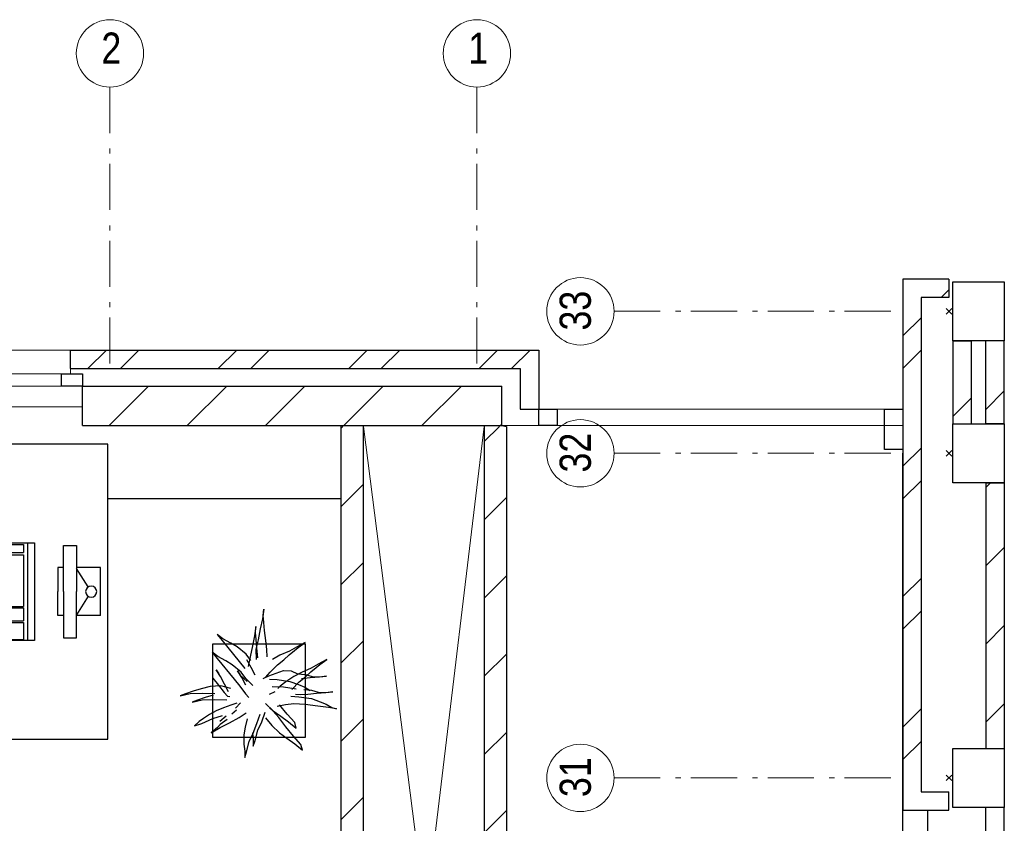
# Model space of a CAD drawing. Header units: millimetres. Extents: x 293454 to 524618, y 211738 to 307297.
# Tile 32 of 152: x 390348 to 395688, y 261167 to 265525. Entities that reach past the tile are written whole.
import ezdxf

# ---------------------------------------------------------------- set-up
doc = ezdxf.new("R2010")
doc.units = ezdxf.units.MM
doc.header["$LTSCALE"] = 400
doc.header["$PDMODE"] = 3
doc.header["$PDSIZE"] = 15
doc.linetypes.add('HIDDEN', pattern=[0.375, 0.25, -0.125])
doc.linetypes.add('STYLE_06', pattern=[1.041641, 0.625, -0.208282, 0.069427, -0.138931])
for name, color, linetype in [('-ve', 2, 'HIDDEN'), ('inlay', 6, 'Continuous'), ('inr', 4, 'Continuous'), ('plant', 114, 'Continuous'), ('plat', 5, 'Continuous'), ('symbol', 1, 'Continuous'), ('timmerwerk-ge', 150, 'Continuous')]:
    doc.layers.add(name, color=color, linetype=linetype)
for name, color, linetype, lineweight in [('Binnenkozijnen', 140, 'Continuous', 15), ('Buitenkozijnen', 140, 'Continuous', 15), ('mat-baksteen', 5, 'Continuous', 25), ('mat-beton (ihwg)', 5, 'Continuous', 25), ('mat-kalkzandsteen', 5, 'Continuous', 25), ('mat-scheidingswand-horizontaal', 5, 'Continuous', 25), ('None', 7, 'Continuous', 9)]:
    doc.layers.add(name, color=color, linetype=linetype, lineweight=lineweight)
doc.styles.add('Arial Narrow', font='ARIALN.TTF', dxfattribs={"height": 222.25})

# ---------------------------------------------------------------- blocks, each defined once
blk = doc.blocks.new('*X67')
at = {"layer": 'None', "lineweight": 9}
for p, q in [((-20994.2, 8280), (-20780.2, 8494)), ((-20570, 8280), (-20356, 8494)), ((-20145.7, 8280), (-19931.7, 8494)), ((-19721.4, 8280), (-19507.4, 8494)), ((-19297.2, 8280), (-19083.2, 8494)), ((-18872.9, 8280), (-18863.9, 8289))]:
    blk.add_line(p, q, dxfattribs=at)
blk = doc.blocks.new('*X68')
at = {"layer": 'None', "lineweight": 9}
for p, q in [((-21108.5, 8590), (-21008.5, 8690)), ((-20932.1, 8590), (-20832.1, 8690)), ((-20401.4, 8590), (-20301.4, 8690)), ((-20225, 8590), (-20125, 8690)), ((-19694.3, 8590), (-19594.3, 8690)), ((-19517.9, 8590), (-19417.9, 8690)), ((-18987.2, 8590), (-18887.2, 8690)), ((-18810.8, 8590), (-18710.8, 8690))]:
    blk.add_line(p, q, dxfattribs=at)
blk = doc.blocks.new('Gevelpui best-uitbr 1330 (2D)')
at = {"layer": 'Buitenkozijnen', "lineweight": 15}
for p, q in [((-731.5, 71), (731.5, 71)), ((-731.5, 4), (-731.5, 71)), ((731.5, 4), (731.5, 71)), ((-731.5, 4), (731.5, 4))]:
    blk.add_line(p, q, dxfattribs=at)
at = {"layer": 'Buitenkozijnen', "color": 92, "lineweight": 25}
for points in [[(-731.5, 71), (-617.5, 71), (-617.5, 4), (-731.5, 4)], [(617.5, 71), (731.5, 71), (731.5, 4), (617.5, 4)]]:
    blk.add_lwpolyline(points, close=True, dxfattribs=at)
at = {"layer": 'None', "color": 43, "linetype": 'Continuous', "lineweight": 9}
blk.add_line((-731.5, -107), (731.5, -107), dxfattribs=at)
at = {"layer": 'None', "color": 43, "linetype": 'Continuous', "lineweight": 9, "flags": 128}
blk.add_lwpolyline([(-665, 71), (-665, 200), (665, 200), (665, 71)], dxfattribs=at)
blk = doc.blocks.new('*U85')
at = {"layer": 'None', "color": 43, "linetype": 'Continuous', "lineweight": 9}
for p, q in [((-19614.9, 8276), (-18958.9, 3142)), ((-18958.9, 8276), (-19614.9, 2825))]:
    blk.add_line(p, q, dxfattribs=at)
blk = doc.blocks.new('*X87')
at = {"layer": 'None', "lineweight": 9}
for p, q in [((-18958.9, 8194), (-18876.9, 8276)), ((-18958.9, 7769.7), (-18838.9, 7889.7)), ((-18958.9, 7345.4), (-18838.9, 7465.4)), ((-18958.9, 6921.2), (-18838.9, 7041.2)), ((-18958.9, 6496.9), (-18838.9, 6616.9)), ((-18958.9, 6072.6), (-18838.9, 6192.6)), ((-18958.9, 5648.4), (-18838.9, 5768.4)), ((-18958.9, 5224.1), (-18838.9, 5344.1)), ((-18958.9, 4799.8), (-18838.9, 4919.8)), ((-18958.9, 4375.6), (-18838.9, 4495.6)), ((-18958.9, 3951.3), (-18838.9, 4071.3)), ((-18958.9, 3527.1), (-18838.9, 3647.1)), ((-18919.7, 3142), (-18838.9, 3222.8))]:
    blk.add_line(p, q, dxfattribs=at)
blk = doc.blocks.new('*X89')
at = {"layer": 'None', "lineweight": 9}
for p, q in [((-19734.9, 8266.5), (-19725.4, 8276)), ((-19734.9, 7842.2), (-19614.9, 7962.2)), ((-19734.9, 7418), (-19614.9, 7538)), ((-19734.9, 6993.7), (-19614.9, 7113.7)), ((-19734.9, 6569.4), (-19614.9, 6689.4)), ((-19734.9, 6145.2), (-19614.9, 6265.2)), ((-19734.9, 5720.9), (-19614.9, 5840.9)), ((-19734.9, 5296.6), (-19614.9, 5416.6)), ((-19734.9, 4872.4), (-19614.9, 4992.4)), ((-19734.9, 4448.1), (-19614.9, 4568.1)), ((-19734.9, 4023.8), (-19614.9, 4143.8)), ((-19734.9, 3599.6), (-19614.9, 3719.6)), ((-19734.9, 3175.3), (-19614.9, 3295.3)), ((-19734.9, 2751.1), (-19614.9, 2871.1))]:
    blk.add_line(p, q, dxfattribs=at)
blk = doc.blocks.new('*U108')
at = {"layer": 'None', "color": 7, "linetype": 'STYLE_06', "lineweight": 9}
for p, q in [((-20988.9, 10116.2), (-20988.9, 8616.2)), ((-18998.9, 10116.2), (-18998.9, 8616.2))]:
    blk.add_line(p, q, dxfattribs=at)
at = {"layer": 'None', "color": 43, "linetype": 'Continuous', "lineweight": 9}
for centre in [(-20988.9, 10298.8), (-18998.9, 10298.8)]:
    blk.add_circle(centre, 182.6, dxfattribs=at)
at = {"layer": 'None', "color": 8, "char_height": 169.3, "attachment_point": 1, "style": 'Arial Narrow'}
for s, insert in [('2', (-21035.5, 10411.6)), ('1', (-19045.5, 10411.6))]:
    blk.add_mtext(s, dxfattribs=dict(at, insert=insert))
blk = doc.blocks.new('SYMB-CMP4_B2')
for p, q in [((-130, 558.1), (130, 558.1)), ((-130, 558.1), (-130, 428.1)), ((130, 558.1), (130, 428.1)), ((-25.3, 491.9), (-125, 428.1)), ((25.3, 491.9), (125, 428.1)), ((-250, 358.1), (-250, 428.1)), ((-250, 428.1), (0, 428.1)), ((250, 428.1), (0, 428.1)), ((250, 358.1), (250, 428.1)), ((0, 358.1), (-250, 358.1)), ((-130, 358.1), (-130, 328.1)), ((-130, 328.1), (0, 328.1)), ((0, 358.1), (250, 358.1)), ((130, 328.1), (0, 328.1)), ((130, 358.1), (130, 328.1)), ((265, 200), (-265, 200)), ((-265, 200), (-265, 0)), ((265, 162.9), (-265, 162.9)), ((265, 0), (265, 200)), ((-166.8, 141.5), (-259.7, 141.5)), ((-259.7, 12.9), (-259.7, 141.5)), ((-166.8, 12.9), (-166.8, 141.5)), ((-88, 141.5), (-159.1, 141.5)), ((-159.1, 12.9), (-159.1, 141.5)), ((-88, 12.9), (-88, 141.5)), ((200.4, 141.5), (-81.5, 141.5)), ((-81.5, 12.9), (-81.5, 141.5)), ((200.4, 12.9), (200.4, 141.5)), ((254.7, 141.5), (212.3, 141.5)), ((212.3, 12.9), (212.3, 141.5)), ((254.7, 12.9), (254.7, 141.5)), ((-265, 0), (265, 0)), ((-166.8, 12.9), (-259.7, 12.9)), ((-88, 12.9), (-159.1, 12.9)), ((200.4, 12.9), (-81.5, 12.9)), ((254.7, 12.9), (212.3, 12.9))]:
    blk.add_line(p, q)
blk.add_circle((0, 508.1), 30)
blk = doc.blocks.new('boom nieuw 01')
at = {"layer": 'plant', "extrusion": (0, -4.44089e-16, -1)}
for p, q in [((-224.7, 788.7), (-238, 749.2)), ((-224.7, 788.7), (-238, 749.2)), ((-224.7, 744.5), (-224.7, 788.7)), ((-224.7, 744.5), (-224.7, 788.7)), ((-573.8, 694.3), (-627.3, 736.9)), ((-627.3, 736.9), (-616.4, 698.2)), ((-573.8, 694.3), (-627.3, 736.9)), ((-627.3, 736.9), (-616.4, 698.2)), ((-616.4, 698.2), (-563.7, 639.2)), ((-616.4, 698.2), (-563.7, 639.2)), ((-518.7, 654), (-573.8, 694.3)), ((-518.7, 654), (-573.8, 694.3)), ((-284.5, 709.5), (-297.8, 669.9)), ((-284.5, 665.3), (-284.5, 709.5)), ((-238, 749.2), (-256.6, 677.1)), ((-238, 749.2), (-256.6, 677.1)), ((-219.3, 695.7), (-224.7, 744.5)), ((-219.3, 695.7), (-224.7, 744.5)), ((-218.5, 629.8), (-219.3, 695.7)), ((-218.5, 629.8), (-219.3, 695.7)), ((-563.7, 639.2), (-510.2, 574.1)), ((-563.7, 639.2), (-510.2, 574.1)), ((-466.7, 617.5), (-518.7, 654)), ((-466.7, 617.5), (-518.7, 654)), ((-412.5, 564.8), (-466.7, 617.5)), ((-412.5, 564.8), (-466.7, 617.5)), ((-297.8, 669.9), (-316.4, 597.8)), ((-284.5, 618.9), (-308.5, 551.4)), ((-284.5, 618.9), (-308.5, 551.4)), ((-256.6, 677.1), (-284.5, 618.9)), ((-256.6, 677.1), (-284.5, 618.9)), ((-279.1, 616.4), (-284.5, 665.3)), ((-227.1, 576.3), (-218.5, 629.8)), ((-227.1, 576.3), (-218.5, 629.8)), ((-530.6, 541.3), (-584.1, 583.9)), ((-584.1, 583.9), (-573.3, 545.2)), ((-530.6, 541.3), (-584.1, 583.9)), ((-584.1, 583.9), (-573.3, 545.2)), ((-510.2, 574.1), (-462.9, 509.7)), ((-510.2, 574.1), (-462.9, 509.7)), ((-369, 511.3), (-412.5, 564.8)), ((-369, 511.3), (-412.5, 564.8)), ((-316.4, 597.8), (-344.3, 539.7)), ((-308.5, 551.4), (-333.3, 487.8)), ((-308.5, 551.4), (-333.3, 487.8)), ((-242.6, 518.9), (-227.1, 576.3)), ((-242.6, 518.9), (-227.1, 576.3)), ((-55, 579.3), (-119.3, 547.6)), ((-55, 579.3), (-119.3, 547.6)), ((-101.5, 523.5), (-55, 560)), ((-101.5, 523.5), (-55, 560)), ((9.4, 616.6), (-55, 579.3)), ((9.4, 616.6), (-55, 579.3)), ((-55, 560), (-35.5, 579.3)), ((-55, 560), (-35.5, 579.3)), ((-35.5, 579.3), (9.4, 616.6)), ((-35.5, 579.3), (9.4, 616.6)), ((73, 551.4), (-3.8, 516.5)), ((73, 551.4), (-3.8, 516.5)), ((125.7, 568.5), (73, 551.4)), ((125.7, 568.5), (73, 551.4)), ((91.6, 539), (125.7, 568.5)), ((91.6, 539), (125.7, 568.5)), ((-573.3, 545.2), (-520.5, 486.2)), ((-573.3, 545.2), (-520.5, 486.2)), ((-475.6, 501), (-530.6, 541.3)), ((-475.6, 501), (-530.6, 541.3)), ((-520.5, 486.2), (-467, 421.1)), ((-520.5, 486.2), (-467, 421.1)), ((-423.6, 464.5), (-475.6, 501)), ((-423.6, 464.5), (-475.6, 501)), ((-462.9, 509.7), (-423.3, 465.5)), ((-462.9, 509.7), (-423.3, 465.5)), ((-344.3, 539.7), (-368.3, 472.2)), ((-186.8, 511.1), (-234.1, 478.6)), ((-186.8, 511.1), (-234.1, 478.6)), ((-119.3, 547.6), (-186.8, 511.1)), ((-167.4, 459.9), (-135.6, 487.8)), ((-167.4, 459.9), (-135.6, 487.8)), ((-95.3, 500.1), (-50.4, 537.3)), ((-3.8, 516.5), (-69.7, 496.4)), ((-3.8, 516.5), (-69.7, 496.4)), ((-25.5, 463.8), (19.5, 490.2)), ((-25.5, 463.8), (19.5, 490.2)), ((19.5, 490.2), (61.4, 516.5)), ((19.5, 490.2), (61.4, 516.5)), ((61.4, 516.5), (91.6, 539)), ((61.4, 516.5), (91.6, 539)), ((-830.8, 440.5), (-863.4, 450.5)), ((-863.4, 450.5), (-807.5, 440.5)), ((-830.8, 440.5), (-863.4, 450.5)), ((-863.4, 450.5), (-807.5, 440.5)), ((-792.8, 417.2), (-830.8, 440.5)), ((-792.8, 417.2), (-830.8, 440.5)), ((-807.5, 440.5), (-733.1, 431.9)), ((-807.5, 440.5), (-733.1, 431.9)), ((-750.9, 400.1), (-792.8, 417.2)), ((-750.9, 400.1), (-792.8, 417.2)), ((-733.1, 431.9), (-646.2, 418.7)), ((-733.1, 431.9), (-646.2, 418.7)), ((-646.2, 418.7), (-567.1, 414.8)), ((-646.2, 418.7), (-567.1, 414.8)), ((-567.1, 414.8), (-509.8, 422.6)), ((-567.1, 414.8), (-509.8, 422.6)), ((-509.8, 422.6), (-450.9, 434.3)), ((-509.8, 422.6), (-450.9, 434.3)), ((-369.3, 411.8), (-423.6, 464.5)), ((-369.3, 411.8), (-423.6, 464.5)), ((-423.3, 465.5), (-397, 443.8)), ((-423.3, 465.5), (-397, 443.8)), ((-195.4, 408.6), (-161.3, 444.2)), ((-169.7, 409.6), (-127.8, 423.5)), ((-169.7, 409.6), (-127.8, 423.5)), ((-127.8, 423.5), (-78.2, 442.9)), ((-127.8, 423.5), (-78.2, 442.9)), ((-78.2, 442.9), (-25.5, 463.8)), ((-78.2, 442.9), (-25.5, 463.8)), ((-790.1, 339.3), (-724.3, 343.1)), ((-790.1, 339.3), (-724.3, 343.1)), ((-690.5, 378.4), (-750.9, 400.1)), ((-690.5, 378.4), (-750.9, 400.1)), ((-724.3, 343.1), (-665.3, 349.3)), ((-724.3, 343.1), (-665.3, 349.3)), ((-601.3, 365.2), (-690.5, 378.4)), ((-601.3, 365.2), (-690.5, 378.4)), ((-665.3, 349.3), (-612.6, 352.4)), ((-665.3, 349.3), (-612.6, 352.4)), ((-612.6, 352.4), (-577.7, 349.3)), ((-612.6, 352.4), (-577.7, 349.3)), ((-547, 362.1), (-601.3, 365.2)), ((-547, 362.1), (-601.3, 365.2)), ((-397.8, 347), (-435.8, 328.4)), ((-397.8, 347), (-435.8, 328.4)), ((-231.2, 344.3), (-253.6, 370.7)), ((-231.2, 344.3), (-253.6, 370.7)), ((-191.6, 292.4), (-231.2, 344.3)), ((-191.6, 292.4), (-231.2, 344.3)), ((-105.3, 362.3), (-122.3, 363.9)), ((-105.3, 362.3), (-122.3, 363.9)), ((-82.8, 335.9), (-105.3, 362.3)), ((-82.8, 335.9), (-105.3, 362.3)), ((-14.8, 384.6), (-100.1, 386.9)), ((-14.8, 384.6), (-100.1, 386.9)), ((69, 340.7), (-16.3, 343)), ((69, 340.7), (-16.3, 343)), ((70.5, 387.7), (-14.8, 384.6)), ((70.5, 387.7), (-14.8, 384.6)), ((-4.7, 353.6), (51.1, 370.7)), ((-4.7, 353.6), (51.1, 370.7)), ((51.1, 370.7), (103.9, 389.3)), ((51.1, 370.7), (103.9, 389.3)), ((154.3, 343.8), (69, 340.7)), ((154.3, 343.8), (69, 340.7)), ((140.3, 402.5), (70.5, 387.7)), ((140.3, 402.5), (70.5, 387.7)), ((103.9, 389.3), (140.3, 402.5)), ((103.9, 389.3), (140.3, 402.5)), ((134.9, 326.8), (187.6, 345.4)), ((134.9, 326.8), (187.6, 345.4)), ((224.1, 358.6), (154.3, 343.8)), ((224.1, 358.6), (154.3, 343.8)), ((187.6, 345.4), (224.1, 358.6)), ((187.6, 345.4), (224.1, 358.6)), ((-838.2, 330.7), (-790.1, 339.3)), ((-838.2, 330.7), (-790.1, 339.3)), ((-787.1, 335.4), (-838.2, 330.7)), ((-787.1, 335.4), (-838.2, 330.7)), ((-737.4, 334.6), (-787.1, 335.4)), ((-737.4, 334.6), (-787.1, 335.4)), ((-690.9, 319.8), (-737.4, 334.6)), ((-635.8, 315.2), (-690.9, 319.8)), ((-635.8, 315.2), (-690.9, 319.8)), ((-642.4, 298.2), (-680.4, 321.5)), ((-642.4, 298.2), (-680.4, 321.5)), ((-600.5, 281.1), (-642.4, 298.2)), ((-600.5, 281.1), (-642.4, 298.2)), ((-552.9, 314.1), (-604.1, 262.9)), ((-552.9, 314.1), (-604.1, 262.9)), ((-540, 259.4), (-600.5, 281.1)), ((-540, 259.4), (-600.5, 281.1)), ((-582.7, 312.9), (-495.8, 299.8)), ((-582.7, 312.9), (-495.8, 299.8)), ((-511.1, 262.9), (-472.3, 291.6)), ((-511.1, 262.9), (-472.3, 291.6)), ((-495.8, 299.8), (-416.7, 295.8)), ((-495.8, 299.8), (-416.7, 295.8)), ((-472.3, 291.6), (-455.2, 308.6)), ((-472.3, 291.6), (-455.2, 308.6)), ((-280.7, 287.7), (-231.9, 238.1)), ((-280.7, 287.7), (-231.9, 238.1)), ((-233.5, 285.4), (-204, 232.6)), ((-233.5, 285.4), (-204, 232.6)), ((-151.3, 243.5), (-191.6, 292.4)), ((-151.3, 243.5), (-191.6, 292.4)), ((-127.2, 307.4), (-59, 290.3)), ((-127.2, 307.4), (-59, 290.3)), ((-113, 330.5), (-85.1, 277)), ((-113, 330.5), (-85.1, 277)), ((-85.1, 277), (-55.6, 224.2)), ((-85.1, 277), (-55.6, 224.2)), ((-43.2, 284), (-82.8, 335.9)), ((-43.2, 284), (-82.8, 335.9)), ((-59, 290.3), (16.3, 294.2)), ((-59, 290.3), (16.3, 294.2)), ((-2.9, 235.1), (-43.2, 284)), ((-2.9, 235.1), (-43.2, 284)), ((16.3, 294.2), (79.1, 309.7)), ((16.3, 294.2), (79.1, 309.7)), ((79.1, 309.7), (134.9, 326.8)), ((79.1, 309.7), (134.9, 326.8)), ((-794.4, 221.4), (-746.3, 230)), ((-794.4, 221.4), (-746.3, 230)), ((-743.2, 226.1), (-794.4, 221.4)), ((-743.2, 226.1), (-794.4, 221.4)), ((-746.3, 230), (-680.4, 233.8)), ((-746.3, 230), (-680.4, 233.8)), ((-693.6, 225.3), (-743.2, 226.1)), ((-693.6, 225.3), (-743.2, 226.1)), ((-647, 210.5), (-693.6, 225.3)), ((-647, 210.5), (-693.6, 225.3)), ((-647.5, 228), (-685.5, 193.1)), ((-647.5, 228), (-685.5, 193.1)), ((-680.4, 233.8), (-621.4, 240)), ((-680.4, 233.8), (-621.4, 240)), ((-604.1, 262.9), (-647.5, 228)), ((-604.1, 262.9), (-647.5, 228)), ((-592, 205.9), (-647, 210.5)), ((-592, 205.9), (-647, 210.5)), ((-619.6, 196.2), (-567.7, 224.9)), ((-619.6, 196.2), (-567.7, 224.9)), ((-548.5, 185.8), (-592, 205.9)), ((-548.5, 185.8), (-592, 205.9)), ((-567.7, 224.9), (-511.1, 262.9)), ((-567.7, 224.9), (-511.1, 262.9)), ((-450.8, 246.2), (-540, 259.4)), ((-450.8, 246.2), (-540, 259.4)), ((-391.9, 219.1), (-495.8, 183.4)), ((-391.9, 219.1), (-495.8, 183.4)), ((-396.6, 243.1), (-450.8, 246.2)), ((-396.6, 243.1), (-450.8, 246.2)), ((-369.1, 232.3), (-402.5, 195.1)), ((-369.1, 232.3), (-402.5, 195.1)), ((-353.9, 237.7), (-391.9, 219.1)), ((-353.9, 237.7), (-391.9, 219.1)), ((-296.5, 215.1), (-268.6, 161.6)), ((-296.5, 215.1), (-268.6, 161.6)), ((-193.9, 215.6), (-242, 259.8)), ((-193.9, 215.6), (-242, 259.8)), ((-231.9, 238.1), (-199.3, 193.9)), ((-231.9, 238.1), (-199.3, 193.9)), ((-204, 232.6), (-173.8, 186.1)), ((-204, 232.6), (-173.8, 186.1)), ((-173.8, 186.1), (-193.9, 215.6)), ((-173.8, 186.1), (-193.9, 215.6)), ((-33.4, 98.5), (-151.3, 243.5)), ((-33.4, 98.5), (-151.3, 243.5)), ((-55.6, 224.2), (-25.4, 177.7)), ((-55.6, 224.2), (-25.4, 177.7)), ((-25.4, 177.7), (-45.6, 207.2)), ((-25.4, 177.7), (-45.6, 207.2)), ((-747.6, 141.1), (-796.4, 107)), ((-747.6, 141.1), (-796.4, 107)), ((-796.4, 107), (-736.7, 138.8)), ((-796.4, 107), (-736.7, 138.8)), ((-722, 162.8), (-747.6, 141.1)), ((-722, 162.8), (-747.6, 141.1)), ((-736.7, 138.8), (-687.8, 166.7)), ((-736.7, 138.8), (-687.8, 166.7)), ((-685.5, 193.1), (-722, 162.8)), ((-685.5, 193.1), (-722, 162.8)), ((-687.8, 166.7), (-619.6, 196.2)), ((-687.8, 166.7), (-619.6, 196.2)), ((-495.8, 183.4), (-548.5, 185.8)), ((-495.8, 183.4), (-548.5, 185.8)), ((-453.7, 143.9), (-497.1, 109)), ((-453.7, 143.9), (-497.1, 109)), ((-402.5, 195.1), (-453.7, 143.9)), ((-402.5, 195.1), (-453.7, 143.9)), ((-268.6, 161.6), (-239.1, 108.8)), ((-268.6, 161.6), (-239.1, 108.8)), ((-262.5, 88.8), (-247.8, 154.7)), ((-262.5, 88.8), (-247.8, 154.7)), ((-186.4, 119.7), (-226.7, 168.6)), ((-186.4, 119.7), (-226.7, 168.6)), ((-199.3, 193.9), (-138.1, 142.7)), ((-199.3, 193.9), (-138.1, 142.7)), ((-138.1, 142.7), (-93.1, 115.6)), ((-138.1, 142.7), (-93.1, 115.6)), ((-535.1, 74.1), (-571.6, 43.9)), ((-535.1, 74.1), (-571.6, 43.9)), ((-537.4, 47.8), (-469.2, 77.2)), ((-537.4, 47.8), (-469.2, 77.2)), ((-497.1, 109), (-535.1, 74.1)), ((-497.1, 109), (-535.1, 74.1)), ((-469.2, 77.2), (-417.3, 105.9)), ((-469.2, 77.2), (-417.3, 105.9)), ((-380.3, 87.1), (-378, 36.8)), ((-380.3, 87.1), (-378, 36.8)), ((-316.9, 95), (-308.3, 24.4)), ((-316.9, 95), (-308.3, 24.4)), ((-302.7, 34.4), (-303.5, 106.5)), ((-302.7, 34.4), (-303.5, 106.5)), ((-278.1, 12), (-262.5, 88.8)), ((-278.1, 12), (-262.5, 88.8)), ((-267.1, 114.3), (-234.5, 70.1)), ((-267.1, 114.3), (-234.5, 70.1)), ((-234.5, 70.1), (-173.3, 18.9)), ((-234.5, 70.1), (-173.3, 18.9)), ((-68.6, -25.3), (-186.4, 119.7)), ((-68.6, -25.3), (-186.4, 119.7)), ((-93.1, 115.6), (-36.5, 86.1)), ((-93.1, 115.6), (-36.5, 86.1)), ((-36.5, 86.1), (2.3, 55.9)), ((-36.5, 86.1), (2.3, 55.9)), ((2.3, 55.9), (-33.4, 98.5)), ((2.3, 55.9), (-33.4, 98.5)), ((-597.1, 22.1), (-646, -12)), ((-597.1, 22.1), (-646, -12)), ((-646, -12), (-586.3, 19.8)), ((-646, -12), (-586.3, 19.8)), ((-571.6, 43.9), (-597.1, 22.1)), ((-571.6, 43.9), (-597.1, 22.1)), ((-586.3, 19.8), (-537.4, 47.8)), ((-586.3, 19.8), (-537.4, 47.8)), ((-378, 36.8), (-371.8, -25.3)), ((-378, 36.8), (-371.8, -25.3)), ((-317.5, -31.5), (-302.7, 34.4)), ((-317.5, -31.5), (-302.7, 34.4)), ((-308.3, 24.4), (-303.6, -32.2)), ((-308.3, 24.4), (-303.6, -32.2)), ((-292.8, -57.8), (-278.1, 12)), ((-292.8, -57.8), (-278.1, 12)), ((-173.3, 18.9), (-128.3, -8.2)), ((-173.3, 18.9), (-128.3, -8.2)), ((-371.8, -25.3), (-363.2, -95.9)), ((-371.8, -25.3), (-363.2, -95.9)), ((-333, -108.3), (-317.5, -31.5)), ((-333, -108.3), (-317.5, -31.5)), ((-303.6, -32.2), (-299, -81)), ((-303.6, -32.2), (-299, -81)), ((-302.9, -123.7), (-292.8, -57.8)), ((-302.9, -123.7), (-292.8, -57.8)), ((-128.3, -8.2), (-71.7, -37.7)), ((-128.3, -8.2), (-71.7, -37.7)), ((-71.7, -37.7), (-32.9, -67.9)), ((-71.7, -37.7), (-32.9, -67.9)), ((-32.9, -67.9), (-68.6, -25.3)), ((-32.9, -67.9), (-68.6, -25.3)), ((-363.2, -95.9), (-358.6, -152.4)), ((-363.2, -95.9), (-358.6, -152.4)), ((-347.7, -178.1), (-333, -108.3)), ((-347.7, -178.1), (-333, -108.3)), ((-299, -81), (-302.9, -123.7)), ((-299, -81), (-302.9, -123.7)), ((-358.6, -152.4), (-353.9, -201.3)), ((-358.6, -152.4), (-353.9, -201.3)), ((-357.8, -243.9), (-347.7, -178.1)), ((-357.8, -243.9), (-347.7, -178.1)), ((-353.9, -201.3), (-357.8, -243.9)), ((-353.9, -201.3), (-357.8, -243.9))]:
    blk.add_line(p, q, dxfattribs=at)
at = {"layer": 'timmerwerk-ge', "linetype": 'Continuous', "extrusion": (0, -4.44089e-16, -1)}
for p, q in [((0, 647), (-647, 647)), ((-647, 647), (-647, 0)), ((0, 0), (0, 647)), ((-647, 0), (0, 0))]:
    blk.add_line(p, q, dxfattribs=at)
blk = doc.blocks.new('*X877')
at = {"layer": 'None', "lineweight": 9}
blk.add_line((-16418.9, 8329.8), (-16318.9, 8429.8), dxfattribs=at)
blk = doc.blocks.new('*X879')
at = {"layer": 'None', "lineweight": 9}
blk.add_line((-16480.8, 8975), (-16438.9, 9016.9), dxfattribs=at)
blk = doc.blocks.new('*X880')
at = {"layer": 'None', "lineweight": 9}
for p, q in [((-16688.9, 8766.9), (-16588.9, 8866.9)), ((-16688.9, 8590.5), (-16588.9, 8690.5)), ((-16688.9, 8059.8), (-16588.9, 8159.8)), ((-16688.9, 7883.4), (-16588.9, 7983.4)), ((-16688.9, 7352.7), (-16588.9, 7452.7)), ((-16688.9, 7176.3), (-16588.9, 7276.3)), ((-16688.9, 6645.6), (-16588.9, 6745.6)), ((-16688.9, 6469.2), (-16588.9, 6569.2))]:
    blk.add_line(p, q, dxfattribs=at)
blk = doc.blocks.new('*X1075')
at = {"layer": 'None', "lineweight": 9}
for p, q in [((-16238.9, 7944.1), (-16213.1, 7970)), ((-16238.9, 7519.8), (-16138.9, 7619.8)), ((-16238.9, 7095.6), (-16138.9, 7195.6)), ((-16238.9, 6671.3), (-16138.9, 6771.3))]:
    blk.add_line(p, q, dxfattribs=at)
blk = doc.blocks.new('*X1076')
at = {"layer": 'None', "lineweight": 9}
blk.add_line((-16238.9, 8368.4), (-16138.9, 8468.4), dxfattribs=at)
blk = doc.blocks.new('Kolom 280x320')
at = {"layer": 'mat-beton (ihwg)', "lineweight": 25}
blk.add_lwpolyline([(-300, 160), (-20, 160), (-20, -160), (-300, -160)], close=True, dxfattribs=at)
at = {"layer": 'None', "color": 92, "linetype": 'Continuous', "lineweight": 5}
blk.add_point((0, 0), dxfattribs=at)
blk = doc.blocks.new('*U1114')
at = {"layer": 'None', "color": 43, "linetype": 'Continuous', "lineweight": 9}
for p, q in [((-19614.9, 8276), (-18958.9, 3142)), ((-18958.9, 8276), (-19614.9, 2825))]:
    blk.add_line(p, q, dxfattribs=at)
blk = doc.blocks.new('*X1159')
at = {"layer": 'None', "lineweight": 9}
for p, q in [((-18958.9, 8194), (-18876.9, 8276)), ((-18958.9, 7769.7), (-18838.9, 7889.7)), ((-18958.9, 7345.4), (-18838.9, 7465.4)), ((-18958.9, 6921.2), (-18838.9, 7041.2)), ((-18958.9, 6496.9), (-18838.9, 6616.9)), ((-18958.9, 6072.6), (-18838.9, 6192.6)), ((-18958.9, 5648.4), (-18838.9, 5768.4)), ((-18958.9, 5224.1), (-18838.9, 5344.1)), ((-18958.9, 4799.8), (-18838.9, 4919.8)), ((-18958.9, 4375.6), (-18838.9, 4495.6)), ((-18958.9, 3951.3), (-18838.9, 4071.3)), ((-18958.9, 3527.1), (-18838.9, 3647.1)), ((-18919.7, 3142), (-18838.9, 3222.8))]:
    blk.add_line(p, q, dxfattribs=at)

msp = doc.modelspace()

# ---------------------------------------------------------------- linework, layer by layer
at = {"layer": 'Binnenkozijnen', "color": 92, "linetype": 'Continuous', "lineweight": 25}
for p, q in [((395587.84062, 263013.5115), (395687.84062, 263013.5115)), ((395587.84062, 261573.5115), (395687.84062, 261573.5115))]:
    msp.add_line(p, q, dxfattribs=at)
at = {"layer": 'Buitenkozijnen', "lineweight": 15}
for p, q in [((393162.84062, 263413.5115), (393276.18629, 263413.5115)), ((393162.84062, 263413.5115), (395137.84062, 263413.5115)), ((392962.84062, 263323.5115), (393276.18629, 263323.5115)), ((392962.84062, 263323.5115), (395137.84062, 263323.5115))]:
    msp.add_line(p, q, dxfattribs=at)
at = {"layer": 'Buitenkozijnen', "color": 92, "lineweight": 25}
for points in [[(393162.84062, 263413.5115), (393262.84062, 263413.5115), (393262.84062, 263323.5115), (393162.84062, 263323.5115)], [(393162.84062, 263413.5115), (393262.84062, 263413.5115), (393262.84062, 263323.5115), (393162.84062, 263323.5115)], [(395037.84062, 263413.5115), (395137.84062, 263413.5115), (395137.84062, 263193.5115), (395037.84062, 263193.5115)]]:
    msp.add_lwpolyline(points, close=True, dxfattribs=at)
at = {"layer": 'inlay'}
msp.add_line((392091.84062, 262926.5115), (390826.29136, 262926.5115), dxfattribs=at)
at = {"layer": 'inr'}
msp.add_lwpolyline([(390826.29136, 261623.5115), (390826.29136, 263223.5115), (390026.29136, 263223.5115), (390026.29136, 261623.5115)], close=True, dxfattribs=at)
at = {"layer": 'mat-baksteen', "lineweight": 25}
for p, q in [((395387.84062, 264118.5115), (395137.84062, 264118.5115)), ((395137.84062, 264118.5115), (395137.84062, 261238.5115)), ((395387.84062, 264118.5115), (395387.84062, 264018.5115)), ((395387.84062, 264018.5115), (395237.84062, 264018.5115)), ((395237.84062, 264018.5115), (395237.84062, 261338.5115)), ((395407.84062, 263783.5115), (395407.84062, 263333.5115)), ((395407.84062, 263783.5115), (395507.84062, 263783.5115)), ((395507.84062, 263783.5115), (395507.84062, 263333.5115)), ((390622.84062, 263733.5115), (393162.84062, 263733.5115)), ((390622.84062, 263633.5115), (390622.84062, 263733.5115)), ((393162.84062, 263733.5115), (393162.84062, 263413.5115)), ((393162.84062, 263733.5115), (393162.84062, 263413.5115)), ((390622.84062, 263633.5115), (393062.84062, 263633.5115)), ((393062.84062, 263633.5115), (393062.84062, 263413.5115)), ((393062.84062, 263633.5115), (393062.84062, 263413.5115)), ((393062.84062, 263413.5115), (393162.84062, 263413.5115)), ((393062.84062, 263413.5115), (393162.84062, 263413.5115)), ((395407.84062, 263333.5115), (395507.84062, 263333.5115)), ((395237.84062, 261338.5115), (395387.84062, 261338.5115)), ((395387.84062, 261238.5115), (395387.84062, 261338.5115)), ((395137.84062, 261238.5115), (395387.84062, 261238.5115))]:
    msp.add_line(p, q, dxfattribs=at)
at = {"layer": 'mat-kalkzandsteen', "lineweight": 25}
for p, q in [((395687.84062, 263783.5115), (395587.84062, 263783.5115)), ((395587.84062, 263333.5115), (395587.84062, 263783.5115)), ((395687.84062, 263333.5115), (395687.84062, 263783.5115)), ((390689.34062, 263537.5115), (392962.84062, 263537.5115)), ((390689.34062, 263323.5115), (390689.34062, 263537.5115)), ((392962.84062, 263323.5115), (392962.84062, 263537.5115)), ((392962.84062, 263323.5115), (392962.84062, 263537.5115)), ((390689.34062, 263323.5115), (392962.84062, 263323.5115)), ((395687.84062, 263333.5115), (395587.84062, 263333.5115))]:
    msp.add_line(p, q, dxfattribs=at)
at = {"layer": 'mat-kalkzandsteen', "color": 92, "lineweight": 25}
for p, q in [((392091.84062, 257748.5115), (392091.84062, 263319.5115)), ((392211.84062, 257868.5115), (392211.84062, 263319.5115)), ((392211.84062, 257868.5115), (392211.84062, 263319.5115)), ((392867.84062, 263319.5115), (392867.84062, 258185.5115)), ((392867.84062, 263319.5115), (392867.84062, 258185.5115)), ((392987.84062, 263319.5115), (392987.84062, 258185.5115)), ((392987.84062, 263319.5115), (392987.84062, 258185.5115))]:
    msp.add_line(p, q, dxfattribs=at)
at = {"layer": 'mat-scheidingswand-horizontaal', "color": 92, "lineweight": 25}
msp.add_line((395687.84062, 261463.5115), (395687.84062, 261363.5115), dxfattribs=at)
at = {"layer": 'None', "color": 7, "linetype": 'STYLE_06', "lineweight": 9}
for p, q in [((393571.66389, 263943.5115), (395071.66389, 263943.5115)), ((393571.66389, 263173.5115), (395071.66389, 263173.5115)), ((393571.66389, 261413.5115), (395071.66389, 261413.5115))]:
    msp.add_line(p, q, dxfattribs=at)
at = {"layer": 'None', "color": 92, "linetype": 'Continuous', "lineweight": 25}
msp.add_line((392962.84062, 263323.5115), (392987.84062, 263319.5115), dxfattribs=at)
msp.add_line((392962.84062, 263323.5115), (392987.84062, 263319.5115), dxfattribs=at)
at = {"layer": 'None', "color": 43, "linetype": 'Continuous', "lineweight": 9}
for centre in [(393389.05747, 263943.5115), (393389.05747, 263173.5115), (393389.05747, 261413.5115)]:
    msp.add_circle(centre, 182.60642, dxfattribs=at)
at = {"layer": 'plat'}
for p, q in [((395137.84062, 257881.0115), (395137.84062, 263173.5115)), ((395587.84062, 263013.5115), (395587.84062, 261573.5115)), ((395687.84062, 263013.5115), (395687.84062, 261573.5115)), ((395272.84062, 257881.0115), (395272.84062, 261238.5115)), ((395587.84062, 258007.5115), (395587.84062, 261253.5115)), ((395687.84062, 258007.5115), (395687.84062, 261253.5115))]:
    msp.add_line(p, q, dxfattribs=at)

# ---------------------------------------------------------------- block references
at = {"layer": '-ve', "xscale": 0.778752, "yscale": 0.778752, "zscale": 0.778752, "rotation": 180}
msp.add_blockref('boom nieuw 01', (391393.42835, 262138.21141), dxfattribs=at)
at = {"layer": 'mat-baksteen'}
for name in ['*X879', '*X880', '*X68', '*X877']:
    msp.add_blockref(name, (411826.78125, 255043.5115), dxfattribs=at)
at = {"layer": 'mat-beton (ihwg)', "color": 7, "rotation": 180}
for p in [(395387.84062, 263943.5115), (395387.84062, 263173.5115), (395387.84062, 261413.5115)]:
    msp.add_blockref('Kolom 280x320', p, dxfattribs=at)
at = {"layer": 'mat-kalkzandsteen'}
for name in ['*X67', '*X1076']:
    msp.add_blockref(name, (411826.78125, 255043.5115), dxfattribs=at)
at = {"layer": 'mat-kalkzandsteen', "color": 92}
for name in ['*X89', '*X87', '*X1159']:
    msp.add_blockref(name, (411826.78125, 255043.5115), dxfattribs=at)
at = {"layer": 'None', "color": 7}
for name, p in [('*U108', (411826.78125, 255043.5115)), ('Gevelpui best-uitbr 1330 (2D)', (389957.84062, 263533.5115)), ('*U85', (411826.78125, 255043.5115)), ('*U1114', (411826.78125, 255043.5115))]:
    msp.add_blockref(name, p, dxfattribs=at)
at = {"layer": 'plat'}
msp.add_blockref('*X1075', (411826.78125, 255043.5115), dxfattribs=at)
at = {"layer": 'symbol', "xscale": -1, "rotation": 270}
msp.add_blockref('SYMB-CMP4_B2', (390227.78006, 262423.5115), dxfattribs=at)

# ---------------------------------------------------------------- texts
at = {"layer": 'None', "color": 8, "char_height": 169.333333, "attachment_point": 1, "rotation": 90, "style": 'Arial Narrow'}
for s, insert in [('33', (393276.29988, 263839.50919)), ('32', (393276.29988, 263069.50919)), ('31', (393276.29988, 261309.50919))]:
    msp.add_mtext(s, dxfattribs=dict(at, insert=insert))

doc.saveas('drawing.dxf')
